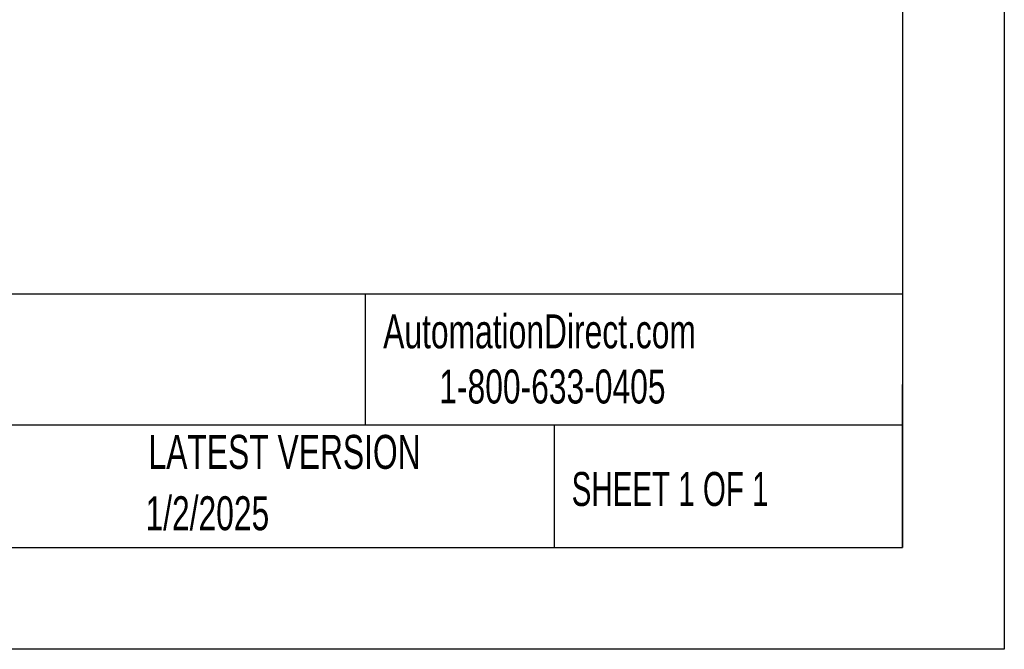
# Model space of a CAD drawing. Header units: millimetres. Extents: x 0 to 699, y 0 to 540.
# Tile 26 of 38: x 545 to 699, y 0 to 98. Entities that reach past the tile are written whole.
import ezdxf

# ---------------------------------------------------------------- set-up
doc = ezdxf.new("R2010")
doc.units = ezdxf.units.MM
doc.header["$LTSCALE"] = 2.5
doc.linetypes.add('CENTERX2', pattern=[20.32, 12.7, -2.54, 2.54, -2.54])
doc.layers.add('TEXT', color=140, linetype='Continuous', lineweight=25)
doc.styles.add('SLDTEXTSTYLE0', font='TXT', dxfattribs={"width": 0.7})
doc.styles.add('SLDTEXTSTYLE1', font='TXT', dxfattribs={"width": 0.65})

msp = doc.modelspace()

# ---------------------------------------------------------------- linework, layer by layer
at = {"color": 7, "linetype": 'Continuous'}
for p, q in [((698.506, 539.757), (698.506, 0.007)), ((698.506, 0.007), (0.006, 0.007))]:
    msp.add_line(p, q, dxfattribs=at)
at = {"layer": 'TEXT'}
for p, q in [((682.625, 523.875), (682.625, 15.875)), ((682.625, 55.315), (15.875, 55.315)), ((598.938, 55.315), (598.938, 34.925)), ((682.625, 15.875), (682.625, 41.275)), ((682.625, 34.925), (15.875, 34.925)), ((628.372, 34.925), (628.372, 15.875)), ((15.875, 15.875), (682.625, 15.875))]:
    msp.add_line(p, q, dxfattribs=at)

# ---------------------------------------------------------------- texts
at = {"layer": 'TEXT', "linetype": 'CENTERX2', "lineweight": 18}
for s, insert, char_height, attachment_point, style in [('AutomationDirect.com', (601.737, 52.191), 5.29167, 1, 'SLDTEXTSTYLE0'), ('1-800-633-0405', (610.479, 43.593), 5.29167, 1, 'SLDTEXTSTYLE0'), ('LATEST VERSION', (586.38, 33.41), 5.29167, 2, 'SLDTEXTSTYLE0'), ('SHEET 1 OF 1', (631.103, 27.629), 5.29167, 1, 'SLDTEXTSTYLE1'), ('1/2/2025', (574.348, 23.848), 5.2917, 2, 'SLDTEXTSTYLE0')]:
    msp.add_mtext(s, dxfattribs=dict(at, insert=insert, char_height=char_height, attachment_point=attachment_point, style=style))

doc.saveas('drawing.dxf')
